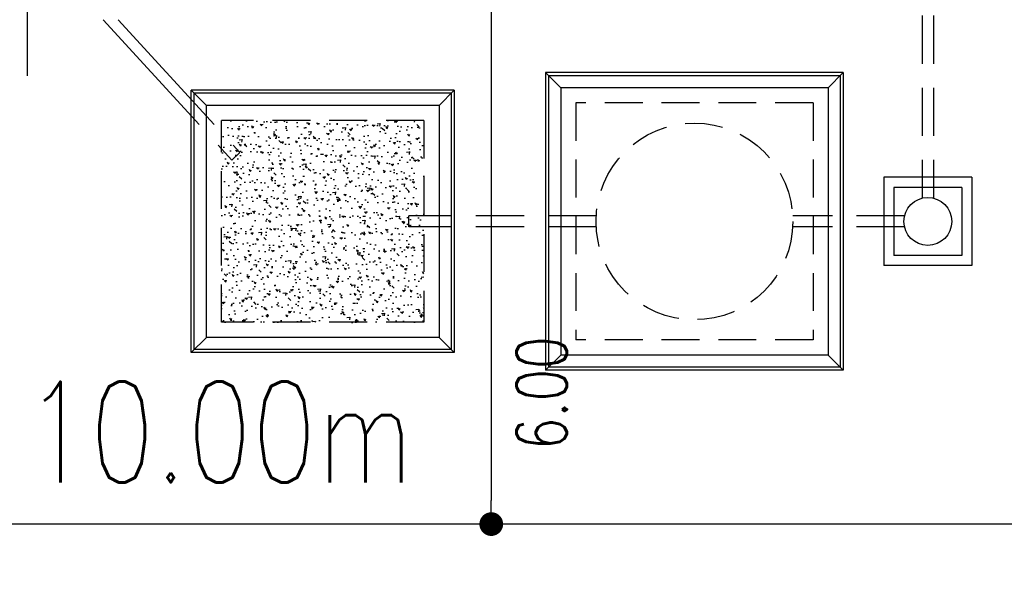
# Model space of a CAD drawing. Header units: millimetres. Extents: x 301 to 1479, y 491 to 1341.
# Tile 22 of 256: x 400 to 410, y 549 to 555. Entities that reach past the tile are written whole.
import ezdxf

# ---------------------------------------------------------------- set-up
doc = ezdxf.new("R2010")
doc.units = ezdxf.units.MM
doc.header["$LTSCALE"] = 1.5
doc.header["$MEASUREMENT"] = 0
for name, pattern in [('HIDDEN', [0.375, 0.25, -0.125]), ('HIDDEN2', [4.7625, 3.175, -1.5875]), ('PHANTOM2', [1.25, 0.625, -0.125, 0.125, -0.125, 0.125, -0.125])]:
    doc.linetypes.add(name, pattern=pattern)
for name, color, linetype in [('AP&SA', 254, 'HIDDEN'), ('Blk', 7, 'Continuous'), ('BORDER', 5, 'Continuous'), ('boundary', 3, 'Continuous'), ('Boundary Wall', 64, 'Continuous'), ('DIM', 6, 'Continuous'), ('Hatch Aggregate', 252, 'Continuous'), ('Kerb', 251, 'Continuous'), ('P. Septic tank', 2, 'Continuous'), ('P. Sewr Manhole', 49, 'Continuous'), ('PVC Pipe 110', 69, 'Continuous'), ('PVC Sewer Pipe 110', 24, 'Continuous'), ('TEXT', 7, 'Continuous')]:
    doc.layers.add(name, color=color, linetype=linetype)
doc.styles.add('RS1', font='romans.shx', dxfattribs={"width": 0.75, "height": 0.5})
doc.styles.add('RS2', font='romans.shx', dxfattribs={"width": 0.75, "height": 1})
doc.styles.add('RS25', font='romans.shx', dxfattribs={"width": 0.75, "height": 1})
doc.dimstyles.new('BAM500', dxfattribs={"dimscale": 0.5, "dimtxt": 1, "dimasz": 1, "dimexe": 1, "dimexo": 1, "dimgap": 1, "dimtad": 1, "dimdec": 3, "dimzin": 0, "dimdsep": 46, "dimtxsty": 'RS25', "dimblk1": 'DOT', "dimblk2": 'DOT', "dimsah": 1, "dimcen": 3, "dimdle": 1.25, "dimse1": 1, "dimse2": 1, "dimclrd": 6, "dimclre": 6, "dimclrt": 7, "dimaunit": 1, "dimadec": 0, "dimazin": 0, "dimtfac": 0.75, "dimtdec": 3, "dimtmove": 0, "dimatfit": 3, "dimldrblk": 'DOT', "dimfxl": 1, "dimtvp": 1.5, "dimtolj": 1, "dimtzin": 0, "dimarcsym": 0})
doc.dimstyles.new('Souillac5', dxfattribs={"dimscale": 0.5, "dimtxt": 0.5, "dimasz": 0.47, "dimexe": 0, "dimexo": 1, "dimgap": 0.5, "dimtad": 1, "dimzin": 0, "dimdsep": 46, "dimtxsty": 'RS1', "dimblk": 'DOT', "dimcen": 3, "dimse1": 1, "dimse2": 1, "dimclrd": 6, "dimclre": 6, "dimclrt": 7, "dimaunit": 1, "dimadec": 0, "dimazin": 0, "dimtfac": 1, "dimtofl": 0, "dimtmove": 1, "dimatfit": 3, "dimfxl": 1, "dimtolj": 1, "dimtzin": 0, "dimlwe": -1, "dimarcsym": 0})

# ---------------------------------------------------------------- blocks, each defined once
blk = doc.blocks.new('_DOT')
at = {"color": 0, "linetype": 'ByBlock'}
blk.add_line((-0.5, 0), (-1, 0), dxfattribs=at)
at = {"color": 0, "linetype": 'ByBlock', "const_width": 0.5}
blk.add_lwpolyline([(-0.25, 0, 1), (0.25, 0, 1)], format="xyb", close=True, dxfattribs=at)
blk = doc.blocks.new('*D5')
at = {"layer": 'BORDER', "color": 6, "lineweight": -2, "transparency": 16777216}
blk.add_line((340.3956, 528.7452), (492.4248, 549.6092), dxfattribs=at)
at = {"layer": 'DEFPOINTS', "color": 0, "transparency": 16777216}
for p in [(492.9076, 549.769), (492.9202, 549.6772), (339.8876, 528.769)]:
    blk.add_point(p, dxfattribs=at)
at = {"layer": 'BORDER', "color": 6, "lineweight": -2, "transparency": 16777216, "xscale": 0.5, "yscale": 0.5, "zscale": 0.5}
for p, rotation in [((492.9202, 549.6772), 7.814287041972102), ((339.9002, 528.6772), 187.8142870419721)]:
    blk.add_blockref('_DOT', p, dxfattribs=dict(at, rotation=rotation))
at = {"layer": 'BORDER', "color": 7, "transparency": 16777216, "insert": (416.2742, 540.1679), "char_height": 1, "attachment_point": 5, "rotation": 7.81429, "style": 'RS25'}
blk.add_mtext('\\A1;Built ', dxfattribs=at)
blk = doc.blocks.new('SSSU-D2')
at = {"layer": 'Hatch Aggregate'}
h = blk.add_hatch(dxfattribs=at)
h.set_pattern_fill('AR-CONC', color=256, scale=0.03, angle=90)
h.set_pattern_definition([(140, (33566.527, -774235.52378), (0.018825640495, 0.21517805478), [0.0225, -0.2475]), (85, (33566.527, -774235.52378), (-0.22565764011, -0.041625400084), [0.018, -0.198]), (190.45144446, (33566.52857, -774235.50584), (-0.20683199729, 0.17355265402), [0.0191220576, -0.2103426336]), (136.1842, (33566.467, -774235.52378), (0.04965578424, 0.3201723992), [0.03375, -0.37125]), (186.63563549, (33566.47114, -774235.4971), (-0.29223558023, 0.2803985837), [0.0286831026, -0.315514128]), (81.18416399, (33566.467, -774235.52378), (-0.29223558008, 0.28039858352), [0.027, -0.2970000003]), (111, (33566.482, -774235.49378), (0.1207856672, 0.179072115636), [0.0225, -0.2475]), (56, (33566.482, -774235.49378), (-0.217545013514, 0.072994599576), [0.018, -0.198]), (161.45144474, (33566.49207, -774235.47885), (-0.09675934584, 0.25206671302), [0.019122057, -0.2103426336]), (127.5, (33566.527, -774235.523775), (-0.0998681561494, 0.003647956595), [0, -0.1956, 0, -0.201, 0, -0.19875]), (97.5, (33566.527, -774235.52378), (-0.118323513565, 0.078920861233), [0, -0.1146, 0, -0.1911, 0, -0.07575]), (57.5, (33566.527, -774235.590675), (0.00676646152, 0.160146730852), [0, -0.075, 0, -0.234, 0, -0.3105]), (47.5, (33566.527, -774235.62068), (-0.0300314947, 0.174955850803), [0, -0.0975, 0, -0.1554, 0, -0.2205])])
h.paths.add_polyline_path([(-4.45, -11.8), (-2.445, -11.8), (-2.445, -9.8), (-4.45, -9.8)])
at = {"layer": 'AP&SA', "linetype": 'HIDDEN'}
for p, q in [((1.41, -9.625), (-0.94, -9.625)), ((-0.94, -9.625), (-0.94, -11.975)), ((1.41, -9.625), (1.41, -11.975)), ((-4.45, -11.8), (-4.45, -9.8)), ((-2.445, -9.8), (-4.45, -9.8)), ((-2.445, -9.8), (-2.445, -11.8)), ((-2.445, -11.8), (-4.45, -11.8)), ((1.41, -11.975), (-0.94, -11.975))]:
    blk.add_line(p, q, dxfattribs=at)
at = {"layer": 'Boundary Wall', "linetype": 'ByBlock'}
blk.add_line((-6.375, -7.8), (-6.375, -9.355), dxfattribs=at)
at = {"layer": 'Kerb'}
for p, q in [((-1.24, -9.325), (-1.24, -12.275)), ((1.71, -9.325), (-1.24, -9.325)), ((-1.24, -9.325), (-1.09, -9.475)), ((-1.21, -9.355), (-1.21, -12.245)), ((1.68, -9.355), (-1.21, -9.355)), ((1.71, -9.325), (1.56, -9.475)), ((1.68, -9.355), (1.68, -12.245)), ((1.71, -9.325), (1.71, -12.275)), ((-4.75, -12.1), (-4.75, -9.5)), ((-2.145, -9.5), (-4.75, -9.5)), ((-4.6, -9.65), (-4.75, -9.5)), ((-4.72, -12.07), (-4.72, -9.53)), ((-2.175, -9.53), (-4.72, -9.53)), ((-2.295, -9.65), (-2.145, -9.5)), ((-2.175, -9.53), (-2.175, -12.07)), ((-2.145, -9.5), (-2.145, -12.1)), ((1.56, -9.475), (-1.09, -9.475)), ((-1.09, -9.475), (-1.09, -12.125)), ((1.56, -9.475), (1.56, -12.125)), ((-4.6, -11.95), (-4.6, -9.65)), ((-2.295, -9.65), (-4.6, -9.65)), ((-2.295, -9.65), (-2.295, -11.95)), ((2.11, -10.3625), (2.11, -11.2375)), ((2.985, -10.3625), (2.11, -10.3625)), ((2.985, -10.3625), (2.985, -11.2375)), ((2.21, -10.4625), (2.21, -11.1375)), ((2.885, -10.4625), (2.21, -10.4625)), ((2.885, -10.4625), (2.885, -11.1375)), ((2.885, -11.1375), (2.21, -11.1375)), ((2.985, -11.2375), (2.11, -11.2375)), ((-4.6, -11.95), (-4.75, -12.1)), ((-2.295, -11.95), (-4.6, -11.95)), ((-2.295, -11.95), (-2.145, -12.1)), ((-2.175, -12.07), (-4.72, -12.07)), ((-2.145, -12.1), (-4.75, -12.1)), ((-1.24, -12.275), (-1.09, -12.125)), ((1.56, -12.125), (-1.09, -12.125)), ((1.71, -12.275), (1.56, -12.125)), ((1.71, -12.275), (-1.24, -12.275)), ((1.68, -12.245), (-1.21, -12.245))]:
    blk.add_line(p, q, dxfattribs=at)
at = {"layer": 'P. Septic tank', "linetype": 'HIDDEN'}
blk.add_circle((0.235, -10.8), 0.975, dxfattribs=at)
at = {"layer": 'P. Sewr Manhole'}
blk.add_circle((2.5475, -10.8), 0.2375, dxfattribs=at)
at = {"layer": 'PVC Pipe 110', "linetype": 'PHANTOM2', "ltscale": 1.5}
for p, q in [((-5.6218, -8.8), (-4.3488, -10.1922)), ((-5.4727, -8.8), (-4.2676, -10.118))]:
    blk.add_line(p, q, dxfattribs=at)
at = {"layer": 'PVC Pipe 110', "linetype": 'PHANTOM2', "ltscale": 2}
blk.add_line((-4.3488, -10.1922), (-4.2676, -10.118), dxfattribs=at)
at = {"layer": 'PVC Sewer Pipe 110', "linetype": 'HIDDEN2', "ltscale": 0.1}
for p, q in [((2.4925, -7.331), (2.4925, -10.569)), ((2.6025, -7.331), (2.6025, -10.569)), ((-0.7385, -10.745), (-2.595, -10.745)), ((2.3164, -10.745), (1.2084, -10.745)), ((-0.7385, -10.855), (-2.595, -10.855)), ((2.3164, -10.855), (1.2084, -10.855))]:
    blk.add_line(p, q, dxfattribs=at)
at = {"layer": 'PVC Sewer Pipe 110', "linetype": 'HIDDEN2'}
blk.add_line((-2.595, -10.855), (-2.595, -10.745), dxfattribs=at)
blk = doc.blocks.new('*D25')
at = {"layer": 'DEFPOINTS', "color": 0, "transparency": 16777216}
for p in [(404.5598, 555.769), (404.5598, 549.769), (404.5598, 549.769)]:
    blk.add_point(p, dxfattribs=at)
at = {"layer": 'DIM', "color": 6, "lineweight": -2, "transparency": 16777216}
blk.add_line((404.5598, 555.534), (404.5598, 550.004), dxfattribs=at)
at = {"layer": 'DIM', "color": 6, "lineweight": -2, "transparency": 16777216, "xscale": 0.235, "yscale": 0.235, "zscale": 0.235}
for p, rotation in [((404.5598, 555.769), 90), ((404.5598, 549.769), 270)]:
    blk.add_blockref('_DOT', p, dxfattribs=dict(at, rotation=rotation))
at = {"layer": 'DIM', "color": 7, "transparency": 16777216, "insert": (405.0598, 551.0665), "char_height": 0.5, "attachment_point": 5, "rotation": 90, "style": 'RS1'}
blk.add_mtext('\\A1;6.00', dxfattribs=at)

msp = doc.modelspace()

# ---------------------------------------------------------------- linework, layer by layer
at = {"layer": 'boundary'}
msp.add_line((492.9076, 549.769), (389.8876, 549.769), dxfattribs=at)

# ---------------------------------------------------------------- block references
at = {"layer": 'Blk'}
msp.add_blockref('SSSU-D2', (406.3376, 563.569), dxfattribs=at)

# ---------------------------------------------------------------- texts
at = {"layer": 'TEXT', "style": 'RS2', "width": 0.75}
msp.add_text('10.00m', height=1, rotation=0.01044, dxfattribs=at).set_placement((399.9376, 550.1818))

# ---------------------------------------------------------------- dimensions: what is measured, and where the dimension line sits
at = {"layer": 'BORDER'}
dim = msp.add_aligned_dim(p1=(339.8876, 528.769), p2=(492.9076, 549.769), distance=-0.0926, text='Built ', dimstyle='BAM500', dxfattribs=at)
dim.commit()
dim.dimension.update_dxf_attribs({"geometry": '*D5', "text_midpoint": (416.2742, 540.1679)})
at = {"layer": 'DIM'}
dim = msp.add_linear_dim(base=(404.5598, 549.769), p1=(404.5598, 555.769), p2=(404.5598, 549.769), angle=90, dimstyle='Souillac5', override={"dimtad": 4, "dimjust": 2}, dxfattribs=at)
dim.commit()
dim.dimension.update_dxf_attribs({"geometry": '*D25', "text_midpoint": (405.0598, 551.0665)})

doc.saveas('drawing.dxf')
